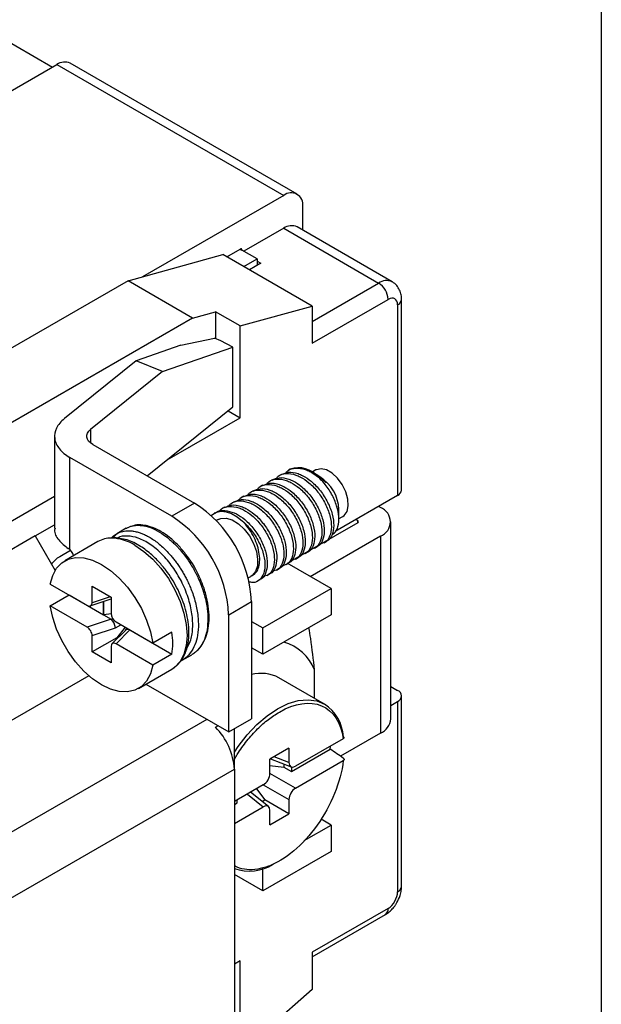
# Model space of a CAD drawing. Header units: millimetres. Extents: x 6 to 273, y 6 to 210.
# Tile 15 of 16: x 251 to 273, y 137 to 173. Entities that reach past the tile are written whole.
import ezdxf

# ---------------------------------------------------------------- set-up
doc = ezdxf.new("R2010")
doc.units = ezdxf.units.MM
doc.linetypes.add('SLD-Solid', pattern=[0])
doc.layers.add('TEXT', color=140, linetype='SLD-Solid', lineweight=25)

msp = doc.modelspace()

# ---------------------------------------------------------------- linework, layer by layer
for p, q in [((249.871, 173.24), (252.611, 171.659)), ((261.72, 166.922), (253.27, 171.8)), ((243.578, 166.444), (252.77, 171.75)), ((252.77, 171.75), (261.22, 166.872)), ((261.22, 166.872), (255.966, 163.839)), ((261.927, 165.578), (261.927, 166.464)), ((261.22, 165.648), (259.735, 164.79)), ((261.22, 165.648), (264.756, 163.607)), ((265.256, 163.656), (261.72, 165.697)), ((259.099, 164.586), (259.594, 164.872)), ((259.594, 164.872), (259.665, 164.831)), ((260.23, 164.505), (259.665, 164.831)), ((255.422, 163.689), (258.957, 164.668)), ((262.281, 162.75), (258.957, 164.668)), ((259.735, 164.219), (260.23, 164.505)), ((260.23, 164.505), (260.23, 164.423)), ((260.372, 164.341), (259.947, 164.097)), ((260.23, 164.423), (260.372, 164.341)), ((260.23, 164.423), (260.23, 164.26)), ((255.422, 163.689), (250.614, 160.913)), ((257.826, 162.301), (255.422, 163.689)), ((262.281, 162.178), (264.756, 163.607)), ((262.281, 161.361), (265.109, 162.994)), ((265.609, 155.89), (265.609, 162.994)), ((259.594, 162.005), (262.281, 162.75)), ((262.281, 162.75), (262.281, 161.361)), ((265.463, 162.79), (265.463, 155.686)), ((257.826, 162.301), (241.209, 152.708)), ((257.826, 162.301), (258.675, 162.536)), ((258.675, 162.536), (258.675, 161.532)), ((259.594, 162.005), (258.675, 162.536)), ((259.594, 158.585), (259.594, 162.005)), ((257.39, 161.289), (258.64, 161.546)), ((258.882, 161.446), (258.64, 161.546)), ((257.39, 161.289), (255.726, 160.709)), ((256.702, 160.306), (259.323, 161.219)), ((259.323, 161.219), (258.882, 161.446)), ((259.323, 158.987), (259.323, 161.219)), ((255.726, 160.709), (253.05, 158.553)), ((256.702, 160.306), (255.726, 160.709)), ((256.702, 160.306), (254.025, 158.15)), ((256.134, 156.419), (259.323, 158.987)), ((256.876, 157.016), (259.594, 158.585)), ((259.145, 158.844), (259.594, 158.585)), ((252.684, 157.898), (252.684, 154.468)), ((254.025, 158.15), (254.025, 157.657)), ((254.104, 157.591), (257.897, 155.402)), ((253.256, 153.672), (253.256, 157.102)), ((257.048, 154.912), (253.256, 157.102)), ((261.139, 156.474), (261.051, 156.423)), ((261.464, 156.662), (261.404, 156.627)), ((262.384, 156.49), (262.215, 156.588)), ((262.421, 156.637), (262.275, 156.553)), ((262.568, 156.384), (262.428, 156.465)), ((260.432, 156.066), (260.343, 156.015)), ((260.785, 156.27), (260.697, 156.219)), ((241.209, 149.033), (252.684, 155.658)), ((259.725, 155.658), (259.636, 155.607)), ((260.078, 155.862), (259.99, 155.811)), ((265.463, 155.686), (263.137, 154.343)), ((257.897, 155.402), (257.048, 154.912)), ((259.371, 155.454), (259.283, 155.403)), ((264.826, 155.237), (264.756, 155.278)), ((258.664, 155.046), (258.636, 155.029)), ((259.017, 155.25), (258.929, 155.199)), ((263.259, 154.812), (263.421, 154.905)), ((263.275, 154.809), (263.275, 155.159)), ((251.957, 154.177), (252.684, 154.597)), ((258.773, 154.791), (258.704, 154.751)), ((263.978, 154.666), (261.453, 153.208)), ((263.978, 154.747), (263.907, 154.788)), ((263.978, 154.666), (263.978, 154.747)), ((265.207, 147.358), (265.207, 154.706)), ((251.957, 154.177), (242.128, 148.503)), ((251.957, 154.177), (252.701, 152.888)), ((255.002, 154.26), (254.856, 154.112)), ((255.356, 154.464), (255.002, 154.26)), ((262.21, 152.666), (264.826, 154.176)), ((264.826, 154.176), (264.826, 146.827)), ((254.299, 153.969), (253.061, 153.255)), ((262.727, 153.927), (262.815, 153.978)), ((253.282, 153.635), (252.876, 153.401)), ((262.02, 153.519), (262.108, 153.57)), ((262.374, 153.723), (262.462, 153.774)), ((261.313, 153.111), (261.401, 153.162)), ((262.988, 152.217), (261.343, 153.166)), ((261.667, 153.315), (261.755, 153.366)), ((260.606, 152.703), (260.694, 152.754)), ((260.959, 152.907), (261.048, 152.958)), ((252.524, 152.385), (253.9, 151.591)), ((259.898, 152.611), (259.998, 152.669)), ((260.043, 152.699), (259.998, 152.669)), ((260.252, 152.499), (260.341, 152.549)), ((252.524, 151.569), (253.231, 151.977)), ((253.225, 151.98), (253.228, 151.975)), ((253.231, 151.977), (254.507, 151.24)), ((254.083, 152.302), (254.79, 151.894)), ((254.083, 151.689), (254.083, 152.302)), ((260.442, 150.747), (262.988, 152.217)), ((262.988, 152.217), (262.988, 151.237)), ((254.015, 151.57), (254.79, 151.828)), ((254.755, 151.914), (254.083, 151.689)), ((254.507, 151.24), (254.507, 151.734)), ((254.525, 151.251), (254.525, 151.74)), ((254.79, 151.894), (254.79, 151.281)), ((259.17, 151.238), (260.018, 151.728)), ((260.018, 151.728), (260.018, 147.359)), ((253.9, 150.774), (252.524, 151.569)), ((254.507, 151.24), (254.525, 151.251)), ((254.507, 151.24), (254.796, 151.073)), ((254.525, 151.251), (254.79, 151.292)), ((259.17, 146.869), (259.17, 151.238)), ((262.988, 151.237), (260.442, 149.767)), ((254.796, 151.073), (253.9, 150.774)), ((254.852, 151.091), (254.807, 151.065)), ((254.951, 150.754), (255.15, 150.869)), ((254.973, 150.971), (256.348, 150.177)), ((260.018, 150.992), (260.442, 150.747)), ((254.083, 150.465), (254.951, 150.754)), ((255.321, 150.653), (254.823, 150.155)), ((254.973, 150.155), (255.49, 150.673)), ((255.314, 150.774), (254.998, 150.38)), ((255.379, 150.737), (255.315, 150.647)), ((255.477, 150.678), (255.478, 150.68)), ((255.49, 150.673), (255.78, 150.505)), ((255.78, 150.506), (255.78, 150.505)), ((255.78, 150.505), (257.055, 149.769)), ((257.055, 150.586), (256.348, 150.177)), ((260.442, 149.767), (260.442, 150.747)), ((254.083, 149.852), (254.083, 150.465)), ((254.998, 150.38), (254.083, 149.852)), ((256.348, 149.361), (254.973, 150.155)), ((254.998, 150.38), (255.03, 150.362)), ((254.79, 149.444), (254.083, 149.852)), ((254.79, 150.056), (254.79, 149.444)), ((257.055, 149.769), (256.348, 149.361)), ((260.442, 149.767), (260.018, 150.012)), ((260.036, 150.002), (260.018, 149.992)), ((257.44, 149.547), (257.793, 149.751)), ((255.811, 148.491), (257.048, 149.206)), ((257.084, 149.227), (257.048, 149.206)), ((262.369, 148.124), (262.369, 149.184)), ((253.964, 148.967), (244.886, 143.726)), ((262.74, 147.909), (261.043, 148.889)), ((256.086, 148.65), (259.17, 146.869)), ((265.207, 148.566), (265.463, 148.419)), ((265.207, 147.863), (265.463, 148.011)), ((265.463, 148.011), (265.463, 140.907)), ((265.609, 141.111), (265.609, 148.215)), ((258.356, 147.339), (248.492, 141.644)), ((259.17, 146.869), (260.018, 147.359)), ((258.675, 147.044), (258.771, 147.1)), ((259.382, 145.481), (259.382, 146.992)), ((264.826, 146.827), (263.334, 145.966)), ((263.439, 146.619), (261.661, 145.592)), ((261.415, 146.266), (260.708, 145.858)), ((261.415, 146.266), (261.415, 145.735)), ((261.507, 145.397), (262.952, 146.231)), ((260.708, 145.326), (260.708, 145.858)), ((260.728, 145.87), (261.503, 145.567)), ((261.415, 145.735), (260.866, 145.949)), ((261.661, 144.776), (263.439, 145.802)), ((249.553, 139.807), (259.382, 145.481)), ((259.382, 145.481), (259.382, 134.05)), ((260.708, 145.615), (261.222, 145.561)), ((261.222, 145.677), (261.222, 145.561)), ((261.222, 145.561), (261.507, 145.397)), ((261.507, 145.566), (261.507, 145.397)), ((261.661, 144.776), (260.708, 145.326)), ((260.461, 144.899), (259.382, 144.276)), ((260.211, 144.755), (260.515, 144.336)), ((260.461, 144.899), (261.415, 144.349)), ((259.484, 144.229), (259.484, 144.335)), ((259.868, 144.557), (260.461, 144.083)), ((260.65, 144.09), (259.983, 144.623)), ((260.415, 144.278), (260.515, 144.336)), ((261.415, 143.817), (260.515, 144.336)), ((261.415, 144.349), (261.415, 143.817)), ((259.382, 144.17), (259.484, 144.229)), ((259.382, 143.46), (260.461, 144.083)), ((260.708, 143.409), (260.708, 143.94)), ((260.708, 143.409), (261.415, 143.817)), ((262.988, 143.398), (262.612, 143.615)), ((261.987, 142.82), (262.988, 143.398)), ((262.988, 143.398), (262.988, 142.418)), ((262.988, 142.418), (260.442, 140.949)), ((260.442, 140.949), (260.442, 141.775)), ((260.442, 140.949), (259.382, 141.561)), ((265.109, 140.294), (262.281, 138.662)), ((262.281, 138.492), (265.006, 140.065)), ((262.281, 138.662), (262.281, 137.273)), ((259.594, 138.335), (259.382, 138.213)), ((259.594, 134.916), (259.594, 138.335)), ((262.281, 137.273), (259.594, 134.916))]:
    msp.add_line(p, q)
at = {"flags": 128}
for points in [[(263.421, 154.905), (263.474, 154.943), (263.58, 155.093), (263.627, 155.303), (263.611, 155.555), (263.534, 155.826), (263.402, 156.092), (263.228, 156.33), (263.027, 156.518), (262.816, 156.64), (262.615, 156.684), (262.44, 156.648), (262.421, 156.637)], [(258.518, 154.936), (258.569, 154.983), (258.715, 155.066), (258.885, 155.099), (259.075, 155.081), (259.276, 155.012), (259.481, 154.896), (259.682, 154.735)], [(258.773, 154.791), (258.88, 154.834), (259.081, 154.843), (259.303, 154.774), (259.531, 154.633), (259.749, 154.429), (259.941, 154.177), (260.096, 153.894), (260.201, 153.6), (260.249, 153.315), (260.238, 153.058), (260.168, 152.848), (260.043, 152.699)], [(255.674, 153.833), (256.011, 153.604), (256.339, 153.313), (256.646, 152.971), (256.924, 152.586), (257.163, 152.171), (257.358, 151.738), (257.501, 151.3), (257.589, 150.872), (257.618, 150.465), (257.589, 150.092), (257.501, 149.764), (257.358, 149.492), (257.163, 149.284), (257.084, 149.227)], [(252.524, 152.385), (252.614, 152.708), (252.758, 152.976), (252.953, 153.181), (253.192, 153.317), (253.469, 153.379), (253.775, 153.366), (254.1, 153.279), (254.436, 153.118), (254.772, 152.891), (255.097, 152.603), (255.403, 152.263), (255.68, 151.881), (255.919, 151.469), (256.114, 151.039), (256.259, 150.604), (256.348, 150.177)], [(256.348, 149.361), (256.259, 149.038), (256.114, 148.769), (255.919, 148.564), (255.68, 148.429), (255.403, 148.367), (255.097, 148.38), (254.772, 148.467), (254.436, 148.627), (254.1, 148.855), (253.775, 149.143), (253.469, 149.483), (253.192, 149.865), (252.953, 150.277), (252.758, 150.707), (252.614, 151.142), (252.524, 151.569)], [(259.382, 146.121), (259.521, 146.33), (259.855, 146.762), (260.217, 147.147), (260.599, 147.474), (260.99, 147.736), (261.382, 147.926), (261.764, 148.039), (262.126, 148.073), (262.46, 148.026), (262.74, 147.909)], [(262.952, 146.231), (262.96, 146.323), (262.961, 146.343)]]:
    msp.add_lwpolyline(points, dxfattribs=at)
for centre, radius, start, end in [((253.063, 171.342), 0.503, 65.6929, 125.6176), ((261.496, 166.534), 0.437, 350.786, 129.2033), ((261.513, 165.239), 0.503, 65.6929, 125.6176), ((259.621, 164.838), 0.0437, 350.786, 129.2033), ((265.049, 163.197), 0.504, 65.9104, 125.5986), ((264.342, 162.959), 0.768, 2.6055, 57.3945), ((265.359, 163.019), 0.252, 294.3802, 354.2422), ((261.783, 155.788), 0.93, 38.5496, 110.0461), ((261.773, 155.108), 1.503, 1.9406, 58.054), ((265.359, 155.915), 0.251, 294.3747, 354.3052), ((255.432, 151.529), 4.59, 2.4764, 57.5236), ((254.583, 151.04), 4.59, 2.4764, 57.5236), ((264.625, 154.706), 0.568, 290.7834, 69.2166), ((263.962, 154.706), 0.0437, 290.7834, 69.2166), ((254.791, 153.092), 1.005, 89.3879, 119.3293), ((254.748, 152.355), 1.743, 57.9438, 88.2415), ((252.944, 153.317), 0.464, 15.967, 57.3027), ((253.257, 152.678), 0.817, 117.7497, 147.4193), ((254.506, 150.177), 2.582, 350.9031, 9.0969), ((260.75, 148.544), 1.742, 21.5815, 74.1501), ((260.373, 147.603), 1.451, 62.4931, 104.1751), ((265.385, 148.215), 0.218, 290.7834, 69.2166), ((261.888, 146.608), 1.556, 3.1534, 56.7537), ((264.557, 147.422), 0.654, 294.3747, 354.3052), ((257.038, 145.363), 2.346, 2.9005, 45.7848), ((259.937, 143.43), 1.743, 251.4192, 301.1136), ((265.359, 141.136), 0.251, 294.3747, 354.3052), ((264.871, 140.264), 0.24, 304.0564, 7.2558)]:
    msp.add_arc(centre, radius, start, end)
for centre, major_axis, ratio, start_param, end_param in [((253.9, 151.795), (-0.134, 0.217), 0.576692, 2.321653, 3.892449), ((254.973, 151.176), (-0.134, 0.217), 0.576692, 0.750857, 2.321653), ((253.96, 150.59), (0.852, 0.468), 0.187136, 0.045901, 0.112939), ((254.826, 150.879), (-0.103, 0.229), 0.33175, 3.994164, 5.497923), ((253.9, 150.57), (-0.134, 0.217), 0.576692, 3.892449, 5.463246), ((255.507, 150.485), (0.192, -0.161), 0.63081, 2.198824, 3.087026), ((255.007, 149.985), (0.487, 0.684), 0.250493, 0.0239, 0.090938), ((254.973, 149.951), (-0.134, 0.217), 0.576692, 5.463246, 7.034042), ((257.02, 147.17), (28.36, -19.123), 0.075134, 1.393327, 1.410979), ((261.663, 145.88), (0.176, 0.305), 0.573012, 2.359913, 3.923113), ((260.459, 145.185), (0.175, 0.303), 0.581784, 3.930706, 5.493907), ((261.663, 144.49), (0.175, 0.303), 0.581784, 0.789114, 2.352314), ((260.459, 143.795), (0.176, 0.305), 0.573012, 5.501505, 7.064705)]:
    msp.add_ellipse(centre, major_axis=major_axis, ratio=ratio, start_param=start_param, end_param=end_param)
for points, knots in [([(265.605, 162.994), (265.605, 163.034), (265.606, 163.139), (265.562, 163.305), (265.466, 163.478), (265.357, 163.601), (265.272, 163.64), (265.25, 163.65)], [0, 0, 0, 0, 0.152285, 0.39617, 0.647726, 0.908422, 1, 1, 1, 1]), ([(253.05, 158.553), (252.916, 158.446), (252.816, 158.325), (252.694, 158.071), (252.672, 157.937), (252.71, 157.674), (252.769, 157.544), (252.961, 157.305), (253.094, 157.195), (253.256, 157.102)], [0, 0, 0, 0, 0.25, 0.25, 0.5, 0.5, 0.75, 0.75, 1, 1, 1, 1]), ([(254.104, 157.591), (253.98, 157.663), (253.901, 157.761), (253.873, 157.963), (253.922, 158.067), (254.025, 158.15)], [0, 0, 0, 0, 0.5, 0.5, 1, 1, 1, 1]), ([(260.937, 156.311), (260.962, 156.343), (261.053, 156.463), (261.308, 156.523), (261.602, 156.484), (261.892, 156.359), (262.182, 156.164), (262.508, 155.822), (262.783, 155.387), (262.959, 154.93), (263.015, 154.499), (262.948, 154.154), (262.795, 153.932), (262.634, 153.901), (262.566, 153.888)], [0, 0, 0, 0, 0.034729, 0.130938, 0.227098, 0.271659, 0.352368, 0.448571, 0.544731, 0.640911, 0.737118, 0.833279, 0.929451, 1, 1, 1, 1]), ([(261.143, 156.465), (261.226, 156.503), (261.404, 156.586), (261.691, 156.533), (261.979, 156.41), (262.27, 156.215), (262.596, 155.873), (262.871, 155.438), (263.047, 154.981), (263.104, 154.549), (263.033, 154.211), (262.924, 154.018), (262.823, 153.991), (262.811, 153.987)], [0, 0, 0, 0, 0.092884, 0.200359, 0.250163, 0.340368, 0.447891, 0.555366, 0.662863, 0.770391, 0.877867, 0.985354, 1, 1, 1, 1]), ([(261.291, 156.515), (261.315, 156.547), (261.407, 156.667), (261.662, 156.727), (261.955, 156.687), (262.246, 156.565), (262.407, 156.445), (262.511, 156.368)], [0, 0, 0, 0, 0.0985456, 0.3715487, 0.6444121, 0.7708578, 1, 1, 1, 1]), ([(260.23, 155.903), (260.254, 155.935), (260.346, 156.054), (260.601, 156.115), (260.895, 156.076), (261.184, 155.951), (261.474, 155.756), (261.8, 155.413), (262.076, 154.979), (262.252, 154.522), (262.308, 154.091), (262.241, 153.746), (262.088, 153.524), (261.927, 153.493), (261.859, 153.48)], [0, 0, 0, 0, 0.034809, 0.131011, 0.227163, 0.27172, 0.352422, 0.448617, 0.544769, 0.640941, 0.73714, 0.833293, 0.929457, 1, 1, 1, 1]), ([(260.436, 156.057), (260.519, 156.095), (260.697, 156.178), (260.984, 156.125), (261.272, 156.002), (261.563, 155.807), (261.889, 155.464), (262.164, 155.029), (262.34, 154.573), (262.397, 154.14), (262.326, 153.803), (262.217, 153.61), (262.116, 153.582), (262.104, 153.579)], [0, 0, 0, 0, 0.092884, 0.200359, 0.250163, 0.340368, 0.447891, 0.555366, 0.662863, 0.770391, 0.877867, 0.985354, 1, 1, 1, 1]), ([(260.584, 156.107), (260.608, 156.139), (260.7, 156.258), (260.954, 156.319), (261.249, 156.28), (261.538, 156.155), (261.828, 155.96), (262.154, 155.617), (262.429, 155.183), (262.605, 154.726), (262.661, 154.295), (262.595, 153.95), (262.441, 153.728), (262.28, 153.697), (262.212, 153.684)], [0, 0, 0, 0, 0.034729, 0.130938, 0.227098, 0.271659, 0.352368, 0.448571, 0.544731, 0.640911, 0.737118, 0.833279, 0.929451, 1, 1, 1, 1]), ([(260.79, 156.261), (260.872, 156.299), (261.05, 156.382), (261.338, 156.329), (261.626, 156.206), (261.916, 156.011), (262.242, 155.668), (262.517, 155.234), (262.693, 154.777), (262.751, 154.345), (262.68, 154.007), (262.571, 153.814), (262.47, 153.786), (262.457, 153.783)], [0, 0, 0, 0, 0.092884, 0.200359, 0.250163, 0.340368, 0.447891, 0.555366, 0.662863, 0.770391, 0.877867, 0.985354, 1, 1, 1, 1]), ([(263.023, 154.239), (263.051, 154.252), (263.158, 154.301), (263.256, 154.523), (263.292, 154.877), (263.209, 155.303), (263.018, 155.745), (262.769, 156.114), (262.584, 156.296), (262.511, 156.368)], [0, 0, 0, 0, 0.058399, 0.22182, 0.385232, 0.549793, 0.719332, 0.888871, 1, 1, 1, 1]), ([(259.523, 155.495), (259.548, 155.527), (259.639, 155.646), (259.894, 155.706), (260.188, 155.668), (260.477, 155.542), (260.767, 155.348), (261.093, 155.005), (261.368, 154.57), (261.545, 154.113), (261.601, 153.683), (261.534, 153.338), (261.38, 153.116), (261.22, 153.085), (261.152, 153.072)], [0, 0, 0, 0, 0.034729, 0.130938, 0.227098, 0.271659, 0.352368, 0.448571, 0.544731, 0.640911, 0.737118, 0.833279, 0.929451, 1, 1, 1, 1]), ([(259.729, 155.649), (259.811, 155.687), (259.989, 155.769), (260.277, 155.717), (260.565, 155.594), (260.856, 155.399), (261.181, 155.056), (261.457, 154.621), (261.633, 154.165), (261.69, 153.732), (261.619, 153.395), (261.51, 153.202), (261.409, 153.174), (261.397, 153.171)], [0, 0, 0, 0, 0.092884, 0.200359, 0.250163, 0.340368, 0.447891, 0.555366, 0.662863, 0.770391, 0.877867, 0.985354, 1, 1, 1, 1]), ([(259.877, 155.699), (259.901, 155.731), (259.993, 155.85), (260.247, 155.91), (260.541, 155.872), (260.831, 155.747), (261.121, 155.552), (261.447, 155.209), (261.722, 154.775), (261.898, 154.318), (261.954, 153.887), (261.888, 153.542), (261.734, 153.32), (261.573, 153.289), (261.505, 153.276)], [0, 0, 0, 0, 0.034729, 0.130938, 0.227098, 0.271659, 0.352368, 0.448571, 0.544731, 0.640911, 0.737118, 0.833279, 0.929451, 1, 1, 1, 1]), ([(260.082, 155.853), (260.165, 155.891), (260.343, 155.973), (260.631, 155.921), (260.919, 155.798), (261.209, 155.603), (261.535, 155.26), (261.81, 154.825), (261.986, 154.369), (262.043, 153.936), (261.972, 153.599), (261.864, 153.406), (261.762, 153.378), (261.75, 153.375)], [0, 0, 0, 0, 0.092884, 0.200359, 0.250163, 0.340368, 0.447891, 0.555366, 0.662863, 0.770391, 0.877867, 0.985354, 1, 1, 1, 1]), ([(258.828, 155.1), (258.848, 155.127), (258.937, 155.241), (259.187, 155.298), (259.481, 155.26), (259.77, 155.134), (260.06, 154.94), (260.386, 154.597), (260.661, 154.162), (260.837, 153.705), (260.894, 153.275), (260.827, 152.93), (260.673, 152.708), (260.513, 152.677), (260.445, 152.664)], [0, 0, 0, 0, 0.02971, 0.12642, 0.22308, 0.267873, 0.349001, 0.445704, 0.542364, 0.639044, 0.735752, 0.832413, 0.929084, 1, 1, 1, 1]), ([(259.022, 155.241), (259.104, 155.279), (259.282, 155.361), (259.57, 155.309), (259.858, 155.186), (260.149, 154.991), (260.474, 154.648), (260.75, 154.213), (260.925, 153.757), (260.983, 153.324), (260.912, 152.987), (260.803, 152.793), (260.702, 152.766), (260.69, 152.763)], [0, 0, 0, 0, 0.092884, 0.200359, 0.250163, 0.340368, 0.447891, 0.555366, 0.662863, 0.770391, 0.877867, 0.985354, 1, 1, 1, 1]), ([(259.17, 155.291), (259.194, 155.323), (259.285, 155.442), (259.54, 155.502), (259.834, 155.464), (260.124, 155.338), (260.414, 155.144), (260.74, 154.801), (261.015, 154.366), (261.191, 153.909), (261.247, 153.479), (261.181, 153.134), (261.027, 152.912), (260.866, 152.881), (260.798, 152.868)], [0, 0, 0, 0, 0.034729, 0.130938, 0.227098, 0.271659, 0.352368, 0.448571, 0.544731, 0.640911, 0.737118, 0.833279, 0.929451, 1, 1, 1, 1]), ([(259.375, 155.445), (259.458, 155.483), (259.636, 155.565), (259.924, 155.513), (260.212, 155.39), (260.502, 155.195), (260.828, 154.852), (261.103, 154.417), (261.279, 153.961), (261.336, 153.528), (261.265, 153.191), (261.157, 152.997), (261.055, 152.97), (261.043, 152.967)], [0, 0, 0, 0, 0.092884, 0.200359, 0.250163, 0.340368, 0.447891, 0.555366, 0.662863, 0.770391, 0.877867, 0.985354, 1, 1, 1, 1]), ([(258.674, 155.028), (258.71, 155.054), (258.829, 155.143), (259.105, 155.134), (259.448, 155.02), (259.795, 154.786), (260.121, 154.444), (260.396, 154.009), (260.572, 153.553), (260.629, 153.12), (260.558, 152.782), (260.45, 152.589), (260.348, 152.562), (260.336, 152.558)], [0, 0, 0, 0, 0.044546, 0.152076, 0.249987, 0.340213, 0.447761, 0.555262, 0.662784, 0.770337, 0.877838, 0.985351, 1, 1, 1, 1]), ([(255.356, 154.462), (255.369, 154.47), (255.39, 154.483), (255.446, 154.509), (255.526, 154.54), (255.638, 154.566), (255.755, 154.578), (255.878, 154.575), (256.069, 154.551), (256.338, 154.468), (256.637, 154.306), (256.876, 154.132), (257.043, 153.988), (257.175, 153.861), (257.278, 153.753), (257.388, 153.629), (257.515, 153.474), (257.659, 153.276), (257.793, 153.067), (257.883, 152.908), (257.94, 152.799), (257.991, 152.699), (258.074, 152.52), (258.187, 152.239), (258.282, 151.93), (258.347, 151.636), (258.381, 151.394), (258.397, 151.183), (258.396, 151.055), (258.396, 150.995)], [0, 0, 0, 0, 0.013085, 0.021695, 0.054154, 0.086614, 0.119075, 0.151536, 0.183998, 0.265051, 0.346106, 0.394143, 0.43431, 0.466603, 0.491022, 0.511324, 0.55123, 0.591137, 0.631045, 0.670954, 0.678918, 0.690542, 0.724768, 0.773623, 0.837092, 0.884261, 0.927135, 0.965715, 1, 1, 1, 1]), ([(258.08, 152.643), (258.064, 152.681), (257.935, 152.99), (257.659, 153.407), (257.283, 153.846), (256.971, 154.131), (256.661, 154.346), (256.407, 154.47), (256.182, 154.548), (255.952, 154.589), (255.757, 154.604), (255.661, 154.569), (255.649, 154.564)], [0, 0, 0, 0, 0.032484, 0.26014, 0.377321, 0.500798, 0.6203, 0.723298, 0.782398, 0.869465, 0.98363, 1, 1, 1, 1]), ([(260.043, 152.699), (260.103, 152.729), (260.154, 152.771), (260.238, 152.881), (260.271, 152.949), (260.336, 153.179), (260.337, 153.373), (260.261, 153.778), (260.184, 153.992), (260.024, 154.293), (259.962, 154.391), (259.83, 154.572), (259.758, 154.657), (259.682, 154.735)], [0, 0, 0, 0, 0.125, 0.125, 0.25, 0.25, 0.5, 0.5, 0.75, 0.75, 0.875, 0.875, 1, 1, 1, 1]), ([(259.682, 154.735), (259.781, 154.643), (259.998, 154.439), (260.269, 154.03), (260.463, 153.575), (260.539, 153.137), (260.494, 152.77), (260.333, 152.527), (260.129, 152.418), (259.972, 152.453), (259.922, 152.464)], [0, 0, 0, 0, 0.1148211, 0.2516156, 0.3884262, 0.525299, 0.6620986, 0.7988961, 0.9357689, 1, 1, 1, 1]), ([(252.701, 154.467), (252.696, 154.445), (252.661, 154.297), (252.808, 154.016), (253.066, 153.811), (253.196, 153.708)], [0, 0, 0, 0, 0.080001, 0.54, 1, 1, 1, 1]), ([(254.819, 154.109), (254.824, 154.116), (254.872, 154.186), (254.944, 154.22), (255.007, 154.251)], [0, 0, 0, 0, 0.10831, 1, 1, 1, 1]), ([(255.007, 154.251), (255.027, 154.266), (255.076, 154.304), (255.171, 154.334), (255.28, 154.361), (255.396, 154.373), (255.517, 154.371), (255.628, 154.358), (255.745, 154.334), (255.863, 154.3), (256.004, 154.245), (256.158, 154.17), (256.384, 154.034), (256.674, 153.81), (256.93, 153.549), (257.103, 153.343), (257.203, 153.213), (257.299, 153.077), (257.391, 152.938), (257.479, 152.793), (257.535, 152.692), (257.575, 152.617), (257.619, 152.533), (257.687, 152.39), (257.772, 152.191), (257.857, 151.959), (257.959, 151.615), (258.037, 151.209), (258.041, 150.92), (258.042, 150.791)], [0, 0, 0, 0, 0.021642, 0.053635, 0.085626, 0.117615, 0.149603, 0.18159, 0.202518, 0.236946, 0.267403, 0.303858, 0.346311, 0.427446, 0.508578, 0.535657, 0.562737, 0.589816, 0.616895, 0.643973, 0.671052, 0.672696, 0.684627, 0.716855, 0.748705, 0.78884, 0.837258, 0.927188, 1, 1, 1, 1]), ([(257.608, 149.997), (257.656, 150.076), (257.777, 150.275), (257.844, 150.718), (257.82, 151.277), (257.676, 151.885), (257.425, 152.488), (257.088, 153.041), (256.688, 153.515), (256.25, 153.885), (255.803, 154.121), (255.395, 154.189), (255.126, 154.172), (255.027, 154.093), (255.019, 154.087)], [0, 0, 0, 0, 0.060308, 0.152199, 0.24409, 0.339165, 0.434241, 0.526132, 0.618023, 0.713099, 0.808175, 0.900066, 0.991956, 1, 1, 1, 1]), ([(257.048, 149.206), (257.166, 149.294), (257.391, 149.461), (257.589, 149.849), (257.685, 150.259), (257.698, 150.668), (257.655, 151.058), (257.543, 151.555), (257.309, 152.162), (256.968, 152.73), (256.627, 153.16), (256.29, 153.501), (255.865, 153.82), (255.361, 154.071), (255.026, 154.099), (254.851, 154.113)], [0, 0, 0, 0, 0.086871, 0.166116, 0.237664, 0.301685, 0.358677, 0.412875, 0.517257, 0.616889, 0.671125, 0.736619, 0.813639, 0.902439, 1, 1, 1, 1]), ([(257.957, 149.873), (257.97, 149.882), (258.04, 149.932), (258.16, 150.083), (258.301, 150.325), (258.403, 150.65), (258.449, 151.024), (258.434, 151.447), (258.355, 151.889), (258.237, 152.295), (258.126, 152.541), (258.08, 152.643)], [0, 0, 0, 0, 0.020549, 0.110326, 0.236639, 0.358373, 0.49466, 0.631503, 0.769344, 0.904785, 1, 1, 1, 1]), ([(258.396, 150.995), (258.384, 150.853), (258.362, 150.577), (258.269, 150.315), (258.182, 150.146), (258.107, 150.027), (258.001, 149.904), (257.891, 149.812), (257.821, 149.767), (257.795, 149.752), (257.793, 149.751)], [0, 0, 0, 0, 0.25311, 0.493962, 0.557121, 0.659494, 0.803862, 0.928293, 0.994781, 1, 1, 1, 1]), ([(258.042, 150.791), (258.031, 150.649), (258.009, 150.373), (257.885, 150.021), (257.726, 149.778), (257.581, 149.642), (257.502, 149.586), (257.464, 149.561), (257.447, 149.552), (257.44, 149.547)], [0, 0, 0, 0, 0.25319, 0.49413, 0.748923, 0.891771, 0.954651, 0.979356, 1, 1, 1, 1]), ([(262.369, 149.184), (262.327, 149.572), (262.271, 150.092), (262.182, 150.623), (262.16, 150.759)], [0, 0, 0, 0, 0.745187, 1, 1, 1, 1]), ([(261.061, 147.614), (261.637, 147.946), (262.195, 148.029), (263.068, 147.664), (263.354, 147.228), (263.439, 146.619)], [0, 0, 0, 0, 0.5, 0.5, 1, 1, 1, 1]), ([(259.382, 145.84), (259.417, 145.905), (259.553, 146.152), (259.845, 146.546), (260.236, 146.984), (260.647, 147.351), (260.923, 147.526), (261.061, 147.614)], [0, 0, 0, 0, 0.084406, 0.320664, 0.557124, 0.77851, 1, 1, 1, 1]), ([(263.439, 146.619), (263.447, 146.623), (263.454, 146.629), (263.459, 146.634), (263.464, 146.64), (263.467, 146.646), (263.469, 146.652), (263.47, 146.658), (263.469, 146.664), (263.467, 146.67), (263.464, 146.676), (263.46, 146.681), (263.453, 146.686), (263.45, 146.689), (263.446, 146.692), (263.441, 146.694)], [0, 0, 0, 0, 0.0000344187, 0.0000344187, 0.0000344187, 0.0000688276, 0.0000688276, 0.0000688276, 0.0001033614, 0.0001033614, 0.0001033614, 0.0001377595, 0.0001377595, 0.0001377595, 0.0001579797, 0.0001579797, 0.0001579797, 0.0001579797]), ([(263.439, 145.802), (263.344, 145.004), (262.991, 144.134), (261.935, 142.649), (261.276, 142.096), (260.636, 141.859)], [0, 0, 0, 0, 0.5, 0.5, 1, 1, 1, 1]), ([(263.441, 145.892), (263.449, 145.886), (263.455, 145.88), (263.46, 145.873), (263.465, 145.867), (263.468, 145.86), (263.469, 145.852), (263.47, 145.845), (263.469, 145.838), (263.466, 145.831), (263.464, 145.824), (263.459, 145.818), (263.453, 145.812), (263.449, 145.808), (263.444, 145.805), (263.439, 145.802)], [0, 0, 0, 0, 0.0000338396, 0.0000338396, 0.0000338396, 0.0000676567, 0.0000676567, 0.0000676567, 0.0001018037, 0.0001018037, 0.0001018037, 0.0001362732, 0.0001362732, 0.0001362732, 0.0001579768, 0.0001579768, 0.0001579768, 0.0001579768]), ([(260.65, 141.864), (260.515, 141.822), (260.236, 141.733), (259.846, 141.727), (259.553, 141.781), (259.417, 141.872), (259.382, 141.896)], [0, 0, 0, 0, 0.284515, 0.587932, 0.891609, 1, 1, 1, 1]), ([(265.439, 140.512), (265.481, 140.596), (265.541, 140.714), (265.589, 140.896), (265.611, 141.012), (265.606, 141.09), (265.605, 141.11)], [0, 0, 0, 0, 0.4372097, 0.6112598, 0.9001132, 1, 1, 1, 1]), ([(265.005, 140.066), (265.008, 140.067), (265.061, 140.09), (265.147, 140.162), (265.272, 140.277), (265.368, 140.396), (265.42, 140.482), (265.439, 140.512)], [0, 0, 0, 0, 0.012345, 0.289582, 0.533044, 0.831688, 1, 1, 1, 1])]:
    msp.add_open_spline(points, degree=3, knots=knots)
for points in [[(265.463, 162.79), (265.463, 163.015), (265.304, 163.107), (265.109, 162.994)], [(262.802, 156.155), (262.675, 156.29), (262.533, 156.404), (262.384, 156.49)], [(262.802, 156.155), (262.686, 156.284), (262.559, 156.389), (262.428, 156.465)], [(253.256, 153.672), (253.235, 153.684), (253.215, 153.696), (253.196, 153.708)], [(265.109, 140.294), (265.304, 140.407), (265.463, 140.681), (265.463, 140.907)]]:
    msp.add_open_spline(points, degree=3)
at = {"layer": 'TEXT'}
msp.add_line((273.05, 209.55), (273.05, 6.35), dxfattribs=at)

doc.saveas('drawing.dxf')
